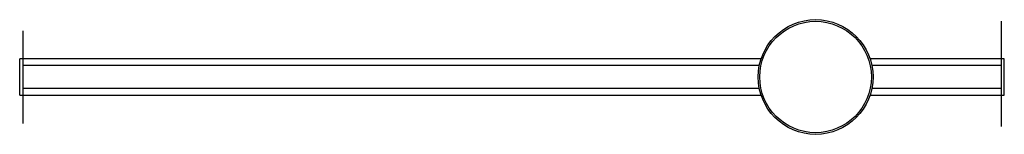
# Paper-space layout '_Derecha' of a CAD drawing. Header units: millimetres. Extents: x -600 to 0, y -35 to 35.
import ezdxf

# ---------------------------------------------------------------- set-up
doc = ezdxf.new("R2010")
doc.units = ezdxf.units.MM

psp = doc.layouts.new('_Derecha')

# ---------------------------------------------------------------- linework, layer by layer
at = {"color": 7, "linetype": 'Continuous'}
for p, q in [((-2, 34.13), (-2, -30.25)), ((-598, 28.1), (-598, -28.38))]:
    psp.add_line(p, q, dxfattribs=at)
at = {"color": 7, "linetype": 'Continuous', "lineweight": 25}
for p, q in [((-148.23, 11), (-600, 11)), ((-600, -11), (-600, 11)), ((-149.29, 7), (-598, 7)), ((-598, 7), (-598, -7)), ((0, 11), (-81.77, 11)), ((-2, 7), (-80.71, 7)), ((-2, 7), (-2, -7)), ((0, -11), (0, 11)), ((-600, -11), (-148.23, -11)), ((-149.29, -7), (-598, -7)), ((-81.77, -11), (0, -11)), ((-2, -7), (-80.71, -7))]:
    psp.add_line(p, q, dxfattribs=at)
for radius in [35, 34]:
    psp.add_circle((-115, 0), radius, dxfattribs=at)

doc.saveas('drawing.dxf')
